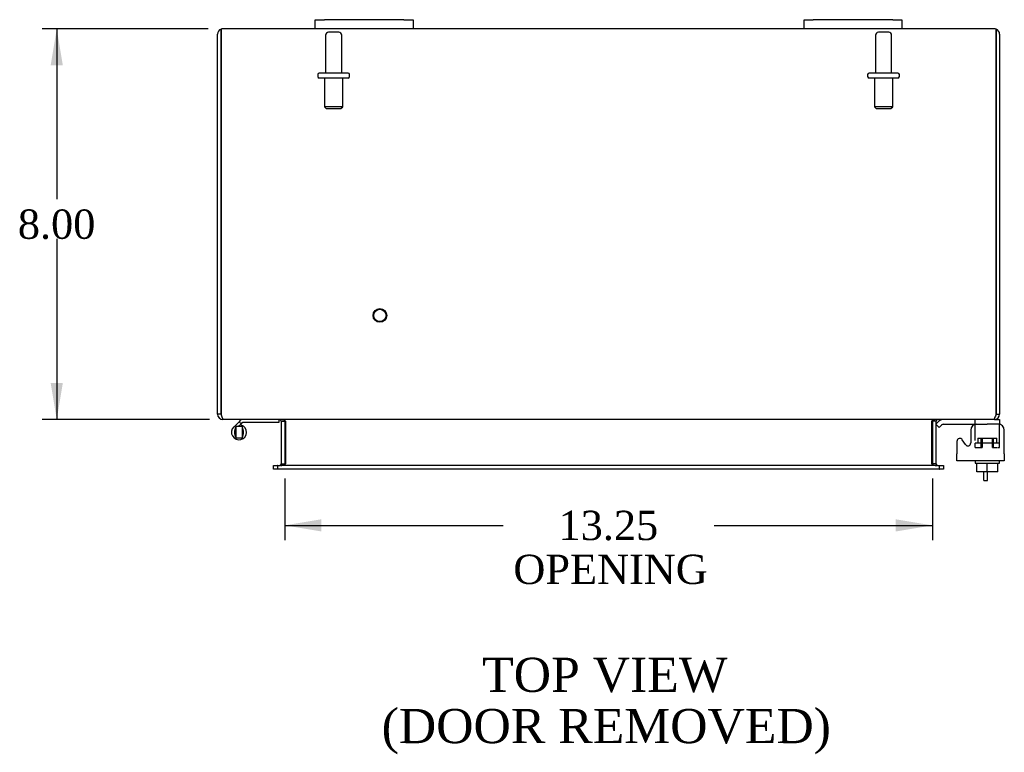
# Model space of a CAD drawing. Header units: inches. Extents: x 7 to 147, y 8 to 98.
# Tile 4 of 8: x 32 to 52, y 72 to 87. Entities that reach past the tile are written whole.
import ezdxf
from ezdxf.enums import TextEntityAlignment as Align

# ---------------------------------------------------------------- set-up
doc = ezdxf.new("R2010")
doc.units = ezdxf.units.IN
doc.header["$MEASUREMENT"] = 0
for name, color, linetype in [('COM40153-1', 7, 'CONTINUOUS'), ('COM42667', 7, 'CONTINUOUS'), ('COM42780', 7, 'CONTINUOUS'), ('COM48475', 7, 'CONTINUOUS'), ('DEFAULT', 7, 'CONTINUOUS'), ('FET07710', 7, 'CONTINUOUS'), ('HNG10620-20B', 7, 'CONTINUOUS'), ('HNG10620-20P', 7, 'CONTINUOUS'), ('SCC19011', 7, 'CONTINUOUS'), ('STD21878', 7, 'CONTINUOUS'), ('STD26094', 7, 'CONTINUOUS'), ('WAF25035', 7, 'CONTINUOUS')]:
    doc.layers.add(name, color=color, linetype=linetype)
doc.styles.add('SEACAD_TIMES_NEW_ROMAN', font='times.ttf')

# ---------------------------------------------------------------- blocks, each defined once
blk = doc.blocks.new('GDIMGGROUP4')
at = {"layer": 'DEFAULT', "linetype": 'Continuous'}
for points in [[(32.797, 86.018), (33.047, 86.018), (32.922, 86.768)], [(32.797, 79.518), (32.922, 78.768), (33.047, 79.518)]]:
    blk.add_hatch(color=136, dxfattribs=at).paths.add_polyline_path(points)
at = {"layer": 'DEFAULT', "color": 136, "linetype": 'Continuous'}
for p, q in [((36.02, 86.768), (32.622, 86.768)), ((32.922, 86.768), (32.922, 83.278)), ((32.922, 82.468), (32.922, 78.768)), ((36.046, 78.768), (32.622, 78.768))]:
    blk.add_line(p, q, dxfattribs=at)
at = {"layer": 'DEFAULT', "color": 136, "linetype": 'Continuous', "style": 'SEACAD_TIMES_NEW_ROMAN'}
blk.add_text('8.00', height=0.6, dxfattribs=at).set_placement((32.126, 83.068), align=Align.TOP_LEFT)
blk = doc.blocks.new('GDIMGGROUP18')
at = {"layer": 'DEFAULT', "linetype": 'Continuous'}
for points in [[(38.337, 76.476), (38.337, 76.726), (37.587, 76.601)], [(50.087, 76.476), (50.837, 76.601), (50.087, 76.726)]]:
    blk.add_hatch(color=136, dxfattribs=at).paths.add_polyline_path(points)
at = {"layer": 'DEFAULT', "color": 136, "linetype": 'Continuous'}
for p, q in [((37.587, 77.563), (37.587, 76.301)), ((50.837, 77.563), (50.837, 76.301)), ((37.587, 76.601), (42.054, 76.601)), ((46.37, 76.601), (50.837, 76.601))]:
    blk.add_line(p, q, dxfattribs=at)
at = {"layer": 'DEFAULT', "color": 136, "linetype": 'Continuous', "style": 'SEACAD_TIMES_NEW_ROMAN'}
for s, p in [('13.25', (43.188, 76.901)), ('OPENING', (42.264, 76.001))]:
    blk.add_text(s, height=0.6, dxfattribs=at).set_placement(p, align=Align.TOP_LEFT)

msp = doc.modelspace()

# ---------------------------------------------------------------- linework, layer by layer
at = {"layer": 'COM40153-1', "color": 7}
for p, q in [((51.89, 77.518), (51.89, 77.696)), ((51.962, 77.518), (51.962, 77.696)), ((51.89, 77.518), (51.962, 77.518))]:
    msp.add_line(p, q, dxfattribs=at)
at = {"layer": 'COM42667', "color": 7}
for p, q in [((51.622, 78.548), (51.622, 78.288)), ((52.308, 78.065), (52.308, 78.548)), ((51.338, 78.321), (51.338, 78.065)), ((51.511, 78.256), (51.448, 78.353)), ((51.338, 77.922), (51.338, 78.065)), ((52.308, 78.065), (52.308, 77.922)), ((52.308, 77.922), (51.338, 77.922))]:
    msp.add_line(p, q, dxfattribs=at)
for centre, radius, start, end in [((51.747, 78.548), 0.125, 90, 180), ((52.183, 78.548), 0.125, 0, 90), ((51.398, 78.321), 0.06, 32.8455, 180), ((51.562, 78.288), 0.06, 212.8455, 0)]:
    msp.add_arc(centre, radius, start, end, dxfattribs=at)
at = {"layer": 'COM42780', "color": 7}
for p, q in [((52.104, 78.768), (52.209, 78.768)), ((52.209, 78.768), (52.209, 78.673)), ((50.909, 78.676), (50.959, 78.726)), ((50.909, 78.676), (50.976, 78.608)), ((50.976, 78.608), (51.027, 78.659)), ((51.06, 78.673), (51.959, 78.673)), ((51.094, 78.674), (51.094, 78.673)), ((51.094, 78.674), (51.154, 78.674)), ((51.154, 78.674), (51.154, 78.673)), ((51.154, 78.674), (51.182, 78.674)), ((51.182, 78.674), (51.182, 78.673)), ((51.182, 78.674), (51.344, 78.674)), ((51.295, 78.674), (51.295, 78.673)), ((51.344, 78.674), (51.344, 78.673)), ((51.709, 78.627), (51.709, 78.752)), ((52.209, 78.673), (51.959, 78.673)), ((52.209, 78.626), (52.209, 78.673)), ((52.209, 78.67), (52.209, 78.673)), ((52.209, 78.336), (52.209, 78.626)), ((51.764, 78.386), (52.154, 78.386)), ((51.764, 78.386), (51.764, 78.291)), ((51.834, 78.196), (51.834, 78.386)), ((51.852, 78.386), (51.852, 78.196)), ((52.065, 78.196), (52.065, 78.386)), ((52.084, 78.196), (52.084, 78.386)), ((52.154, 78.291), (52.154, 78.386)), ((51.709, 78.291), (52.209, 78.291)), ((51.709, 78.196), (51.709, 78.282)), ((51.709, 78.196), (51.852, 78.196)), ((52.065, 78.196), (52.166, 78.196)), ((52.18, 78.196), (52.209, 78.196)), ((52.209, 78.196), (52.209, 78.336))]:
    msp.add_line(p, q, dxfattribs=at)
for radius in [0.143, 0.048]:
    msp.add_arc((51.06, 78.625), radius, 90, 135, dxfattribs=at)
msp.add_ellipse((51.459, 77.668), major_axis=(0, 14.322), ratio=0.017455, start_param=-1.524085, end_param=-1.503851, dxfattribs=at)
msp.add_open_spline([(51.706, 78.665), (51.705, 78.667), (51.705, 78.668), (51.703, 78.672), (51.702, 78.673), (51.7, 78.673)], degree=3, knots=[0.6179659, 0.6179659, 0.6179659, 0.6179659, 0.75, 0.75, 1, 1, 1, 1], dxfattribs=at)
at = {"layer": 'COM48475', "color": 7}
for p, q in [((36.212, 78.876), (36.212, 86.66)), ((36.284, 86.66), (36.284, 86.762)), ((36.284, 86.762), (36.284, 86.66)), ((36.284, 86.66), (36.284, 78.876)), ((36.284, 78.876), (36.284, 86.66)), ((38.212, 86.768), (36.32, 86.768)), ((48.212, 86.768), (40.212, 86.768)), ((52.104, 86.768), (50.212, 86.768)), ((52.14, 86.66), (52.14, 86.762)), ((52.14, 86.762), (52.14, 86.66)), ((52.14, 78.876), (52.14, 86.66)), ((52.14, 86.66), (52.14, 78.876)), ((52.212, 86.66), (52.212, 78.876)), ((36.284, 78.876), (36.212, 78.876)), ((36.32, 78.792), (36.32, 78.768)), ((36.344, 78.768), (36.32, 78.768)), ((52.078, 78.768), (36.346, 78.768)), ((52.104, 78.768), (52.08, 78.768)), ((52.104, 78.792), (52.104, 78.768)), ((52.14, 78.876), (52.212, 78.876)), ((37.515, 78.732), (37.515, 77.863)), ((37.515, 78.732), (37.587, 78.732)), ((37.587, 78.732), (37.587, 77.863)), ((37.6, 78.732), (37.6, 77.863)), ((50.824, 77.863), (50.824, 78.732)), ((50.909, 78.732), (50.837, 78.732)), ((50.837, 78.732), (50.837, 77.863)), ((50.909, 78.732), (50.909, 77.863)), ((37.357, 77.755), (37.357, 77.827)), ((37.357, 77.827), (37.433, 77.827)), ((37.441, 77.827), (37.433, 77.827)), ((37.441, 77.827), (37.486, 77.827)), ((37.441, 77.827), (37.441, 77.755)), ((50.938, 77.827), (37.486, 77.827)), ((37.515, 77.863), (37.587, 77.863)), ((50.909, 77.863), (50.837, 77.863)), ((50.938, 77.827), (50.983, 77.827)), ((50.983, 77.827), (50.991, 77.827)), ((50.983, 77.755), (50.983, 77.827)), ((50.991, 77.827), (51.067, 77.827)), ((51.067, 77.827), (51.067, 77.755)), ((37.433, 77.755), (37.357, 77.755)), ((37.441, 77.755), (37.433, 77.755)), ((37.486, 77.755), (37.441, 77.755)), ((50.938, 77.755), (37.486, 77.755)), ((50.983, 77.755), (50.938, 77.755)), ((50.983, 77.755), (50.991, 77.755)), ((51.067, 77.755), (50.991, 77.755))]:
    msp.add_line(p, q, dxfattribs=at)
for centre, radius, start, end in [((36.32, 86.66), 0.108, 109.4712, 180), ((36.32, 86.66), 0.108, 90, 109.4712), ((52.104, 86.66), 0.108, 70.5288, 90), ((52.104, 86.66), 0.108, 0, 70.5288), ((36.32, 78.876), 0.108, 180, 270), ((36.32, 78.876), 0.036, 180, 218.7233), ((37.479, 78.732), 0.036, 0, 90), ((50.945, 78.732), 0.036, 90, 180), ((52.104, 78.876), 0.108, 270, 0), ((52.104, 78.876), 0.036, 321.2767, 0), ((37.479, 78.732), 0.108, 0, 10.3965), ((50.945, 78.732), 0.108, 169.6031, 180), ((37.479, 77.863), 0.036, 270, 0), ((37.479, 77.863), 0.108, 349.6015, 0), ((50.945, 77.863), 0.108, 180, 190.3994), ((50.945, 77.863), 0.036, 180, 270)]:
    msp.add_arc(centre, radius, start, end, dxfattribs=at)
for centre, start_param, end_param in [((36.32, 86.66), 3.141593, 3.48143), ((52.104, 86.66), 2.801756, 3.141593)]:
    msp.add_ellipse(centre, major_axis=(0, -0.108), ratio=0.997813, start_param=start_param, end_param=end_param, dxfattribs=at)
for points, knots in [([(36.346, 78.768), (36.341, 78.768), (36.335, 78.771), (36.325, 78.781), (36.32, 78.789), (36.31, 78.809), (36.305, 78.821), (36.294, 78.848), (36.289, 78.862), (36.284, 78.876)], [0, 0, 0, 0, 0.25, 0.25, 0.5, 0.5, 0.75, 0.75, 1, 1, 1, 1]), ([(37.6, 78.732), (37.6, 78.734), (37.6, 78.736), (37.598, 78.739), (37.597, 78.741), (37.593, 78.745), (37.589, 78.748), (37.581, 78.753), (37.577, 78.755), (37.568, 78.758), (37.563, 78.76), (37.548, 78.763), (37.538, 78.765), (37.518, 78.767), (37.507, 78.768), (37.497, 78.768)], [0, 0, 0, 0, 0.0625, 0.0625, 0.125, 0.125, 0.25, 0.25, 0.375, 0.375, 0.5, 0.5, 0.75, 0.75, 1, 1, 1, 1]), ([(50.927, 78.768), (50.917, 78.768), (50.906, 78.767), (50.886, 78.765), (50.876, 78.763), (50.861, 78.76), (50.856, 78.758), (50.847, 78.755), (50.843, 78.753), (50.835, 78.748), (50.831, 78.745), (50.827, 78.741), (50.826, 78.739), (50.824, 78.736), (50.824, 78.734), (50.824, 78.732)], [0, 0, 0, 0, 0.25, 0.25, 0.5, 0.5, 0.625, 0.625, 0.75, 0.75, 0.875, 0.875, 0.9375, 0.9375, 1, 1, 1, 1]), ([(52.14, 78.876), (52.135, 78.862), (52.13, 78.848), (52.119, 78.821), (52.114, 78.809), (52.104, 78.789), (52.099, 78.781), (52.088, 78.771), (52.083, 78.768), (52.078, 78.768)], [0, 0, 0, 0, 0.25, 0.25, 0.5, 0.5, 0.75, 0.75, 1, 1, 1, 1]), ([(37.497, 77.827), (37.507, 77.827), (37.518, 77.827), (37.538, 77.83), (37.548, 77.831), (37.563, 77.835), (37.568, 77.837), (37.577, 77.84), (37.581, 77.842), (37.589, 77.847), (37.593, 77.849), (37.597, 77.854), (37.598, 77.856), (37.6, 77.859), (37.6, 77.861), (37.6, 77.863)], [0, 0, 0, 0, 0.25, 0.25, 0.5, 0.5, 0.625, 0.625, 0.75, 0.75, 0.875, 0.875, 0.9375, 0.9375, 1, 1, 1, 1]), ([(50.824, 77.863), (50.824, 77.861), (50.824, 77.859), (50.826, 77.856), (50.827, 77.854), (50.831, 77.849), (50.835, 77.847), (50.843, 77.842), (50.847, 77.84), (50.856, 77.837), (50.861, 77.835), (50.876, 77.831), (50.886, 77.83), (50.906, 77.827), (50.917, 77.827), (50.927, 77.827)], [0, 0, 0, 0, 0.0625, 0.0625, 0.125, 0.125, 0.25, 0.25, 0.375, 0.375, 0.5, 0.5, 0.75, 0.75, 1, 1, 1, 1])]:
    msp.add_open_spline(points, degree=3, knots=knots, dxfattribs=at)
at = {"layer": 'FET07710', "color": 7}
for p, q in [((38.212, 86.955), (38.399, 86.955)), ((38.212, 86.768), (38.212, 86.955)), ((40.024, 86.955), (38.399, 86.955)), ((40.024, 86.955), (40.212, 86.955)), ((40.212, 86.955), (40.212, 86.768)), ((48.212, 86.955), (48.399, 86.955)), ((48.212, 86.768), (48.212, 86.955)), ((50.024, 86.955), (48.399, 86.955)), ((50.024, 86.955), (50.212, 86.955)), ((50.212, 86.955), (50.212, 86.768)), ((38.399, 86.768), (38.212, 86.768)), ((40.024, 86.768), (38.399, 86.768)), ((40.212, 86.768), (40.024, 86.768)), ((48.399, 86.768), (48.212, 86.768)), ((50.024, 86.768), (48.399, 86.768)), ((50.212, 86.768), (50.024, 86.768))]:
    msp.add_line(p, q, dxfattribs=at)
at = {"layer": 'HNG10620-20B', "color": 7}
for p, q in [((37.467, 78.768), (37.467, 78.708)), ((36.651, 78.724), (36.542, 78.615)), ((36.693, 78.682), (36.633, 78.622)), ((36.669, 78.742), (36.651, 78.724)), ((36.651, 78.724), (36.693, 78.682)), ((36.696, 78.653), (36.687, 78.622)), ((36.711, 78.699), (36.693, 78.682)), ((37.467, 78.708), (36.732, 78.708))]:
    msp.add_line(p, q, dxfattribs=at)
for centre, radius, start, end in [((36.732, 78.679), 0.089, 90, 135), ((36.651, 78.507), 0.154, 135, 72.8181), ((36.732, 78.679), 0.029, 90, 135)]:
    msp.add_arc(centre, radius, start, end, dxfattribs=at)
at = {"layer": 'HNG10620-20P', "color": 7}
for p, q in [((36.586, 78.622), (36.586, 78.392)), ((36.716, 78.622), (36.586, 78.622)), ((36.716, 78.622), (36.716, 78.392)), ((36.586, 78.392), (36.716, 78.392))]:
    msp.add_line(p, q, dxfattribs=at)
for centre, start, end in [((36.819, 78.502), 152.9012, 179.0261), ((36.483, 78.502), 0.9722, 27.1006), ((36.819, 78.511), 180.9722, 207.1004), ((36.483, 78.511), 332.9006, 359.0262)]:
    msp.add_arc(centre, 0.262, start, end, dxfattribs=at)
at = {"layer": 'SCC19011', "color": 7}
for p, q in [((51.744, 77.696), (51.744, 77.877)), ((51.959, 77.696), (51.959, 77.877)), ((52.174, 77.696), (52.174, 77.877)), ((51.959, 77.696), (51.744, 77.696)), ((52.174, 77.696), (51.959, 77.696))]:
    msp.add_line(p, q, dxfattribs=at)
at = {"layer": 'STD21878', "color": 7}
for radius in [0.141, 0.125]:
    msp.add_circle((39.534, 80.9), radius, dxfattribs=at)
at = {"layer": 'STD26094', "color": 7}
for p, q in [((38.422, 86.636), (38.422, 85.859)), ((38.692, 86.696), (38.482, 86.696)), ((38.752, 85.859), (38.752, 86.636)), ((49.672, 86.636), (49.672, 85.859)), ((49.942, 86.696), (49.732, 86.696)), ((50.002, 85.859), (50.002, 86.636)), ((38.262, 85.829), (38.262, 85.789)), ((38.882, 85.859), (38.292, 85.859)), ((38.912, 85.789), (38.912, 85.829)), ((49.512, 85.829), (49.512, 85.789)), ((50.132, 85.859), (49.542, 85.859)), ((50.162, 85.789), (50.162, 85.829)), ((38.882, 85.759), (38.292, 85.759)), ((38.399, 85.759), (38.399, 85.171)), ((38.774, 85.171), (38.774, 85.759)), ((50.132, 85.759), (49.542, 85.759)), ((49.649, 85.759), (49.649, 85.171)), ((50.024, 85.171), (50.024, 85.759)), ((38.774, 85.171), (38.399, 85.171)), ((38.399, 85.171), (38.437, 85.134)), ((38.437, 85.134), (38.737, 85.134)), ((38.737, 85.134), (38.774, 85.171)), ((50.024, 85.171), (49.649, 85.171)), ((49.649, 85.171), (49.687, 85.134)), ((49.687, 85.134), (49.987, 85.134)), ((49.987, 85.134), (50.024, 85.171))]:
    msp.add_line(p, q, dxfattribs=at)
for centre, radius, start, end in [((38.482, 86.636), 0.06, 90, 180), ((38.692, 86.636), 0.06, 0, 90), ((49.732, 86.636), 0.06, 90, 180), ((49.942, 86.636), 0.06, 0, 90), ((38.292, 85.829), 0.03, 90, 180), ((38.882, 85.829), 0.03, 0, 90), ((49.542, 85.829), 0.03, 90, 180), ((50.132, 85.829), 0.03, 0, 90), ((38.292, 85.789), 0.03, 180, 270), ((38.882, 85.789), 0.03, 270, 0), ((49.542, 85.789), 0.03, 180, 270), ((50.132, 85.789), 0.03, 270, 0)]:
    msp.add_arc(centre, radius, start, end, dxfattribs=at)
at = {"layer": 'WAF25035', "color": 7}
for p, q in [((51.709, 77.922), (51.709, 77.877)), ((51.709, 77.877), (52.209, 77.877)), ((52.209, 77.877), (52.209, 77.922))]:
    msp.add_line(p, q, dxfattribs=at)

# ---------------------------------------------------------------- block references
at = {"layer": 'DEFAULT', "color": 7}
for name in ['GDIMGGROUP4', 'GDIMGGROUP18']:
    msp.add_blockref(name, (0, 0), dxfattribs=at)

# ---------------------------------------------------------------- texts
at = {"layer": 'DEFAULT', "color": 7, "style": 'SEACAD_TIMES_NEW_ROMAN'}
for s, p in [('TOP VIEW', (41.625, 73.892)), ('(DOOR REMOVED)', (39.569, 72.842))]:
    msp.add_text(s, height=0.7, dxfattribs=at).set_placement(p, align=Align.TOP_LEFT)

doc.saveas('drawing.dxf')
